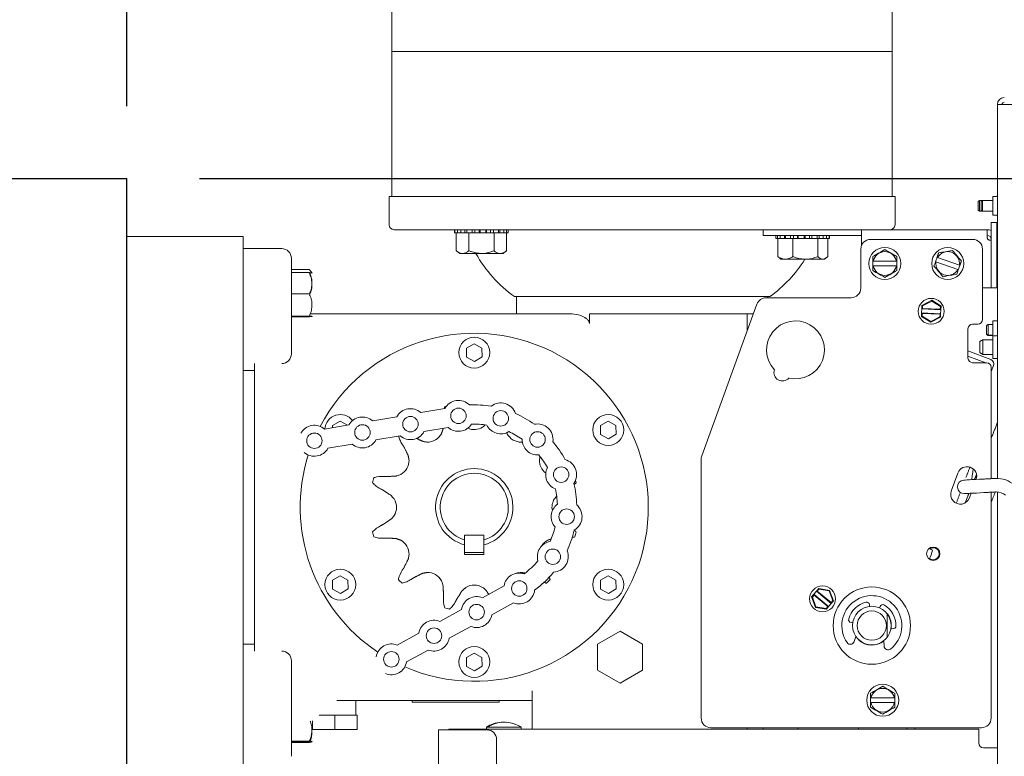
# Model space of a CAD drawing. Header units: inches. Extents: x 169.6 to 213.7, y 195.1 to 247.7.
# Tile 31 of 51: x 211.407 to 212.043, y 205.059 to 205.535. Entities that reach past the tile are written whole.
import ezdxf

# ---------------------------------------------------------------- set-up
doc = ezdxf.new("R2010")
doc.units = ezdxf.units.IN
doc.header["$LTSCALE"] = 0.25
doc.header["$MEASUREMENT"] = 0
doc.layers.add('ANNOTATIONS', color=1, linetype='Continuous')
doc.layers.add('RHX RH F.O.H.', color=7, linetype='Continuous')
doc.styles.add('ARIAL', font='arial.ttf', dxfattribs={"height": 0.09375})
doc.dimstyles.new('STANDARD$0', dxfattribs={"dimtxt": 0.09375, "dimasz": 0.09375, "dimexe": 0.03125, "dimexo": 0.046875, "dimgap": 0.09, "dimtad": 0, "dimtih": 1, "dimtoh": 1, "dimdec": 4, "dimzin": 0, "dimdsep": 46, "dimtxsty": 'ARIAL', "dimcen": 0.09, "dimadec": 0, "dimazin": 0, "dimtfac": 1, "dimtdec": 4, "dimtofl": 0, "dimtmove": 0, "dimatfit": 1, "dimfxl": 1, "dimtolj": 1, "dimtzin": 0, "dimarcsym": 0})

# ---------------------------------------------------------------- blocks, each defined once
blk = doc.blocks.new('*D22')
at = {"layer": 'ANNOTATIONS', "color": 0, "lineweight": -2, "transparency": 16777216}
for p, q in [((212.49426, 205.6409), (212.49426, 205.73465)), ((212.49426, 205.73465), (212.58801, 205.73465)), ((211.52309, 205.54715), (212.52551, 205.54715)), ((211.52309, 205.4321), (212.52551, 205.4321)), ((212.49426, 205.33835), (212.49426, 205.2446))]:
    blk.add_line(p, q, dxfattribs=at)
at = {"layer": 'ANNOTATIONS', "color": 0, "transparency": 16777216}
for points in [[(212.47864, 205.6409), (212.50989, 205.6409), (212.49426, 205.54715)], [(212.47864, 205.33835), (212.50989, 205.33835), (212.49426, 205.4321)]]:
    blk.add_solid(points, dxfattribs=at)
at = {"layer": 'defpoints', "color": 0, "transparency": 16777216}
for p in [(211.47622, 205.54715), (212.49426, 205.54715), (211.47622, 205.4321)]:
    blk.add_point(p, dxfattribs=at)
at = {"layer": 'ANNOTATIONS', "color": 0, "transparency": 16777216, "insert": (212.8367, 205.73465), "char_height": 0.09375, "attachment_point": 5, "style": 'ARIAL'}
blk.add_mtext('\\A1;1 1/2"', dxfattribs=at)
blk = doc.blocks.new('*D19')
at = {"layer": 'ANNOTATIONS', "color": 0, "lineweight": -2, "transparency": 16777216}
for p, q in [((211.68821, 205.54715), (213.02274, 205.54715)), ((212.99149, 205.4534), (212.99149, 203.33205)), ((212.99149, 200.77585), (212.99149, 202.89719)), ((211.49184, 200.6821), (213.02274, 200.6821))]:
    blk.add_line(p, q, dxfattribs=at)
at = {"layer": 'ANNOTATIONS', "color": 0, "transparency": 16777216}
for points in [[(212.97586, 205.4534), (213.00711, 205.4534), (212.99149, 205.54715)], [(212.97586, 200.77585), (213.00711, 200.77585), (212.99149, 200.6821)]]:
    blk.add_solid(points, dxfattribs=at)
at = {"layer": 'defpoints', "color": 0, "transparency": 16777216}
for p in [(211.64134, 205.54715), (211.44497, 200.6821), (212.99149, 200.6821)]:
    blk.add_point(p, dxfattribs=at)
at = {"layer": 'ANNOTATIONS', "color": 0, "transparency": 16777216, "insert": (212.99149, 203.11462), "char_height": 0.09375, "attachment_point": 5, "style": 'ARIAL'}
blk.add_mtext('\\A1;TOTAL\\PHEIGHT', dxfattribs=at)
blk = doc.blocks.new('*D20')
at = {"layer": 'ANNOTATIONS', "color": 0, "lineweight": -2, "transparency": 16777216}
for p, q in [((210.53872, 206.26343), (210.53872, 206.42644)), ((211.47622, 205.47898), (211.47622, 206.42644)), ((210.44497, 206.39519), (210.35122, 206.39519)), ((211.56997, 206.39519), (211.66372, 206.39519))]:
    blk.add_line(p, q, dxfattribs=at)
at = {"layer": 'ANNOTATIONS', "color": 0, "transparency": 16777216}
for points in [[(210.44497, 206.41081), (210.44497, 206.37956), (210.53872, 206.39519)], [(211.56997, 206.41081), (211.56997, 206.37956), (211.47622, 206.39519)]]:
    blk.add_solid(points, dxfattribs=at)
at = {"layer": 'defpoints', "color": 0, "transparency": 16777216}
for p in [(211.47622, 206.39519), (210.53872, 206.21655), (211.47622, 205.4321)]:
    blk.add_point(p, dxfattribs=at)
at = {"layer": 'ANNOTATIONS', "color": 0, "transparency": 16777216, "insert": (212.16533, 206.39519), "char_height": 0.09375, "attachment_point": 5, "style": 'ARIAL'}
blk.add_mtext('\\A1;PROJECTION', dxfattribs=at)

msp = doc.modelspace()

# ---------------------------------------------------------------- linework, layer by layer
at = {"layer": 'ANNOTATIONS'}
msp.add_line((211.52309, 205.4321), (212.52551, 205.4321), dxfattribs=at)
at = {"layer": 'RHX RH F.O.H.', "color": 7, "linetype": 'Continuous', "lineweight": 15}
for p, q in [((211.64747, 205.51435), (211.97097, 205.51435)), ((212.03887, 205.48001), (212.03887, 205.23829)), ((212.171, 205.48001), (212.03887, 205.48001)), ((211.64572, 205.4206), (211.97272, 205.4206)), ((212.02636, 205.4173), (212.02636, 205.41171)), ((212.02736, 205.41113), (212.02736, 205.41788)), ((212.02836, 205.4173), (212.02836, 205.41171)), ((212.02936, 205.41113), (212.02936, 205.41788)), ((212.03586, 205.40848), (212.03586, 205.42053)), ((212.03488, 205.40373), (212.03488, 205.3616)), ((212.03863, 205.40373), (212.03488, 205.40373)), ((212.03863, 205.3616), (212.03863, 205.40373)), ((211.64884, 205.3991), (211.68802, 205.3991)), ((211.68805, 205.3991), (211.68971, 205.3991)), ((211.68826, 205.3991), (211.68826, 205.3971)), ((211.6899, 205.3991), (211.6899, 205.3971)), ((211.6899, 205.3991), (212.03238, 205.3991)), ((211.69202, 205.3991), (211.69202, 205.3971)), ((211.69462, 205.3991), (211.69462, 205.3971)), ((211.69591, 205.3991), (211.69591, 205.3971)), ((211.69935, 205.3991), (211.69935, 205.3971)), ((211.70103, 205.3991), (211.70103, 205.3971)), ((211.70382, 205.3991), (211.70382, 205.3971)), ((211.70445, 205.3991), (211.70445, 205.3971)), ((211.7083, 205.3991), (211.7083, 205.3971)), ((211.7086, 205.3991), (211.7086, 205.3971)), ((211.7113, 205.3991), (211.7113, 205.3971)), ((211.71324, 205.3991), (211.71324, 205.3971)), ((211.71645, 205.3991), (211.71645, 205.3971)), ((211.71719, 205.3991), (211.71719, 205.3971)), ((211.71991, 205.3991), (211.71991, 205.3971)), ((211.72164, 205.3991), (211.72164, 205.3971)), ((211.72269, 205.3991), (211.72269, 205.3971)), ((211.88738, 205.3991), (211.88738, 205.39535)), ((211.95113, 205.38911), (211.95113, 205.3991)), ((212.03238, 205.3991), (212.03238, 205.39385)), ((211.55122, 205.3946), (211.47622, 205.3946)), ((211.55122, 204.9446), (211.55122, 205.3946)), ((211.68801, 205.3971), (211.72271, 205.3971)), ((211.68912, 205.38545), (211.68912, 205.3971)), ((211.69724, 205.38545), (211.69724, 205.3971)), ((211.71348, 205.38545), (211.71348, 205.3971)), ((211.7216, 205.38545), (211.7216, 205.3971)), ((211.88738, 205.39535), (211.95113, 205.39535)), ((211.89572, 205.39335), (211.93043, 205.39335)), ((211.89574, 205.39535), (211.89574, 205.39335)), ((211.89676, 205.39535), (211.89676, 205.39335)), ((211.89696, 205.3817), (211.89696, 205.39335)), ((211.89847, 205.39535), (211.89847, 205.39335)), ((211.9012, 205.39535), (211.9012, 205.39335)), ((211.90191, 205.39535), (211.90191, 205.39335)), ((211.90511, 205.39535), (211.90511, 205.39335)), ((211.90675, 205.3817), (211.90675, 205.39335)), ((211.90706, 205.39535), (211.90706, 205.39335)), ((211.90975, 205.39535), (211.90975, 205.39335)), ((211.91004, 205.39535), (211.91004, 205.39335)), ((211.91389, 205.39535), (211.91389, 205.39335)), ((211.91454, 205.39535), (211.91454, 205.39335)), ((211.91732, 205.39535), (211.91732, 205.39335)), ((211.91899, 205.39535), (211.91899, 205.39335)), ((211.92244, 205.39535), (211.92244, 205.39335)), ((211.92287, 205.3817), (211.92287, 205.39335)), ((211.92375, 205.39535), (211.92375, 205.39335)), ((211.92635, 205.39535), (211.92635, 205.39335)), ((211.92849, 205.39535), (211.92849, 205.39335)), ((211.92919, 205.3817), (211.92919, 205.39335)), ((211.92924, 205.3817), (211.92924, 205.39335)), ((211.93016, 205.39535), (211.93016, 205.39335)), ((211.95686, 205.39285), (212.02301, 205.39285)), ((212.03388, 205.39235), (212.03488, 205.39235)), ((211.57622, 205.38685), (211.55122, 205.38685)), ((211.95061, 205.3866), (211.95061, 205.36135)), ((212.02926, 205.3866), (212.02926, 205.3411)), ((211.58247, 205.31881), (211.58247, 205.3806)), ((211.71935, 205.3837), (211.69137, 205.3837)), ((211.92706, 205.37995), (211.89909, 205.37995)), ((211.95832, 205.37573), (211.95832, 205.37873)), ((211.95861, 205.37873), (211.97365, 205.37873)), ((211.97394, 205.37873), (211.97394, 205.37573)), ((211.99889, 205.37841), (211.99989, 205.38124)), ((212.01335, 205.37331), (211.99916, 205.37831)), ((212.00016, 205.38114), (212.01435, 205.37614)), ((211.59412, 205.37327), (211.58247, 205.37327)), ((211.97365, 205.37573), (211.95861, 205.37573)), ((212.01462, 205.37605), (212.01362, 205.37322)), ((211.59412, 205.37139), (211.58247, 205.37139)), ((212.03863, 205.3616), (212.02926, 205.3616)), ((211.59412, 205.35757), (211.58247, 205.35757)), ((211.72672, 205.35585), (211.89172, 205.35585)), ((211.94436, 205.3551), (211.88936, 205.3551)), ((211.99643, 205.35345), (211.9901, 205.35017)), ((211.99049, 205.34992), (211.99641, 205.35299)), ((211.99641, 205.35299), (211.99643, 205.35345)), ((211.99641, 205.35299), (212.00203, 205.34939)), ((212.00244, 205.3496), (211.99643, 205.35345)), ((211.88348, 205.35099), (211.84776, 205.25283)), ((211.98999, 205.34785), (211.98988, 205.34537)), ((211.9901, 205.35017), (211.98999, 205.34785)), ((211.98999, 205.34785), (211.99041, 205.34823)), ((211.98999, 205.34785), (212.00233, 205.34728)), ((211.99049, 205.34992), (211.9901, 205.35017)), ((211.99041, 205.34823), (211.99049, 205.34992)), ((212.00195, 205.34769), (211.99041, 205.34823)), ((212.00203, 205.34939), (212.00195, 205.34769)), ((212.00233, 205.34728), (212.00195, 205.34769)), ((212.00244, 205.3496), (212.00203, 205.34939)), ((212.00221, 205.3448), (212.00233, 205.34728)), ((212.00233, 205.34728), (212.00244, 205.3496)), ((211.59412, 205.34328), (211.58247, 205.34328)), ((211.59412, 205.34281), (211.58247, 205.34281)), ((211.76399, 205.3446), (211.59479, 205.3446)), ((211.77512, 205.33835), (211.77512, 205.3446)), ((211.88116, 205.3446), (211.77512, 205.3446)), ((211.87722, 205.3446), (211.87722, 205.33378)), ((211.98988, 205.34537), (211.98977, 205.34305)), ((211.98977, 205.34305), (211.99018, 205.34326)), ((211.98977, 205.34305), (211.99577, 205.3392)), ((212.00221, 205.3448), (211.98988, 205.34537)), ((211.98988, 205.34537), (211.99026, 205.34496)), ((211.99018, 205.34326), (211.99026, 205.34496)), ((211.99579, 205.33966), (211.99018, 205.34326)), ((211.99026, 205.34496), (212.0018, 205.34442)), ((211.99577, 205.3392), (212.00211, 205.34248)), ((212.00172, 205.34273), (211.99579, 205.33966)), ((212.0018, 205.34442), (212.00172, 205.34273)), ((212.00172, 205.34273), (212.00211, 205.34248)), ((212.00221, 205.3448), (212.0018, 205.34442)), ((212.00211, 205.34248), (212.00221, 205.3448)), ((212.03586, 205.34015), (212.03586, 205.32794)), ((211.99579, 205.33966), (211.99577, 205.3392)), ((212.01988, 205.3161), (212.01988, 205.3351)), ((212.02288, 205.3381), (212.02626, 205.3381)), ((212.03186, 205.33718), (212.03186, 205.33133)), ((212.03286, 205.33075), (212.03286, 205.33775)), ((212.02948, 205.31844), (212.02948, 205.32794)), ((212.03587, 205.33049), (212.03587, 205.31589)), ((211.69568, 205.32242), (211.70064, 205.32538)), ((211.69576, 205.31664), (211.69568, 205.32242)), ((211.70064, 205.32538), (211.70568, 205.32256)), ((211.70568, 205.32256), (211.70576, 205.31679)), ((212.02748, 205.32679), (212.02748, 205.3196)), ((211.7008, 205.31383), (211.69576, 205.31664)), ((211.70576, 205.31679), (211.7008, 205.31383)), ((212.03456, 205.31514), (212.01988, 205.32069)), ((212.01988, 205.31743), (212.03133, 205.3131)), ((212.03586, 205.31844), (212.03586, 205.31843)), ((211.55872, 205.3081), (211.55122, 205.3081)), ((211.55872, 205.31254), (211.55872, 205.12667)), ((212.03188, 205.3131), (212.02288, 205.3131)), ((212.03488, 205.30734), (212.03634, 205.31121)), ((212.03488, 205.3101), (212.03488, 205.23812)), ((211.66609, 205.28085), (211.68174, 205.28356)), ((211.63505, 205.27549), (211.6507, 205.27819)), ((211.60401, 205.27012), (211.61966, 205.27283)), ((211.60908, 205.27242), (211.61403, 205.27538)), ((211.6091, 205.271), (211.60908, 205.27242)), ((211.61403, 205.27538), (211.61885, 205.27269)), ((211.66822, 205.26853), (211.68387, 205.27124)), ((211.78228, 205.27242), (211.78724, 205.27538)), ((211.78236, 205.26664), (211.78228, 205.27242)), ((211.78724, 205.27538), (211.79228, 205.27256)), ((211.79228, 205.27256), (211.79236, 205.26679)), ((211.63718, 205.26317), (211.65283, 205.26587)), ((211.7874, 205.26383), (211.78236, 205.26664)), ((211.79236, 205.26679), (211.7874, 205.26383)), ((211.60614, 205.2578), (211.62179, 205.26051)), ((211.84738, 205.08335), (211.84738, 205.2507)), ((212.00911, 205.22999), (212.01338, 205.24174)), ((212.02193, 205.22867), (212.02085, 205.22572)), ((212.03488, 205.22935), (212.03488, 205.08335)), ((212.03887, 205.22953), (212.03887, 204.66126)), ((211.70697, 205.20165), (211.69447, 205.20165)), ((211.69447, 205.20165), (211.69447, 205.19851)), ((211.70697, 205.19851), (211.70697, 205.20165)), ((211.69447, 205.18915), (211.69447, 205.1954)), ((211.70697, 205.1954), (211.70697, 205.18915)), ((211.70697, 205.19045), (211.69447, 205.19045)), ((211.70697, 205.18915), (211.69447, 205.18915)), ((211.60908, 205.17242), (211.61403, 205.17538)), ((211.61403, 205.17538), (211.61907, 205.17256)), ((211.78228, 205.17242), (211.78724, 205.17538)), ((211.78724, 205.17538), (211.79228, 205.17256)), ((211.60916, 205.16664), (211.60908, 205.17242)), ((211.61907, 205.17256), (211.61916, 205.16679)), ((211.71994, 205.1688), (211.70604, 205.1611)), ((211.78236, 205.16664), (211.78228, 205.17242)), ((211.79228, 205.17256), (211.79236, 205.16679)), ((211.6142, 205.16383), (211.60916, 205.16664)), ((211.61916, 205.16679), (211.6142, 205.16383)), ((211.7874, 205.16383), (211.78236, 205.16664)), ((211.79236, 205.16679), (211.7874, 205.16383)), ((211.92031, 205.1634), (211.91882, 205.16161)), ((211.91928, 205.16153), (211.92036, 205.16284)), ((211.92189, 205.1653), (211.92031, 205.1634)), ((211.92031, 205.1634), (211.92036, 205.16284)), ((211.92981, 205.15551), (211.92031, 205.1634)), ((211.92036, 205.16284), (211.92924, 205.15545)), ((211.92338, 205.16709), (211.92189, 205.1653)), ((211.92189, 205.1653), (211.92246, 205.16536)), ((211.92189, 205.1653), (211.93139, 205.15741)), ((211.92246, 205.16536), (211.92354, 205.16666)), ((211.93134, 205.15797), (211.92246, 205.16536)), ((211.92354, 205.16666), (211.92338, 205.16709)), ((211.93041, 205.16589), (211.92338, 205.16709)), ((211.92354, 205.16666), (211.93011, 205.16553)), ((211.93011, 205.16553), (211.93041, 205.16589)), ((211.93011, 205.16553), (211.93242, 205.15928)), ((211.93288, 205.1592), (211.93041, 205.16589)), ((211.726, 205.15787), (211.7121, 205.15017)), ((211.91882, 205.16161), (211.91928, 205.16153)), ((211.91882, 205.16161), (211.92129, 205.15492)), ((211.92159, 205.15528), (211.91928, 205.16153)), ((211.92924, 205.15545), (211.92816, 205.15415)), ((211.92832, 205.15372), (211.92981, 205.15551)), ((211.92981, 205.15551), (211.92924, 205.15545)), ((211.92981, 205.15551), (211.93139, 205.15741)), ((211.93242, 205.15928), (211.93134, 205.15797)), ((211.93139, 205.15741), (211.93134, 205.15797)), ((211.93139, 205.15741), (211.93288, 205.1592)), ((211.93288, 205.1592), (211.93242, 205.15928)), ((211.95629, 205.1555), (211.95617, 205.1566)), ((211.96312, 205.15557), (211.96268, 205.15455)), ((211.69239, 205.15354), (211.67849, 205.14584)), ((211.92159, 205.15528), (211.92129, 205.15492)), ((211.92129, 205.15492), (211.92832, 205.15372)), ((211.92816, 205.15415), (211.92159, 205.15528)), ((211.92816, 205.15415), (211.92832, 205.15372)), ((211.69845, 205.1426), (211.68455, 205.1349)), ((211.94428, 205.1451), (211.94538, 205.14493)), ((211.96915, 205.14811), (211.96915, 205.14824)), ((211.97019, 205.14346), (211.97024, 205.14346)), ((211.66483, 205.13827), (211.65094, 205.13057)), ((211.78047, 205.1311), (211.79497, 205.13947)), ((211.79497, 205.13947), (211.80947, 205.1311)), ((211.97006, 205.14127), (211.97116, 205.14111)), ((211.55872, 205.1311), (211.55122, 205.1311)), ((211.78047, 205.11436), (211.78047, 205.1311)), ((211.80947, 205.1311), (211.80947, 205.11436)), ((211.94739, 205.1361), (211.94627, 205.13273)), ((211.94877, 205.13441), (211.94876, 205.13435)), ((211.96567, 205.12985), (211.96557, 205.13341)), ((211.67089, 205.12734), (211.657, 205.11964)), ((211.69568, 205.12242), (211.70064, 205.12538)), ((211.70064, 205.12538), (211.70568, 205.12256)), ((211.58247, 205.0586), (211.58247, 205.12039)), ((211.69576, 205.11664), (211.69568, 205.12242)), ((211.70568, 205.12256), (211.70576, 205.11679)), ((211.7008, 205.11383), (211.69576, 205.11664)), ((211.70576, 205.11679), (211.7008, 205.11383)), ((211.79497, 205.10598), (211.78047, 205.11436)), ((211.80947, 205.11436), (211.79497, 205.10598)), ((211.73822, 205.10085), (211.73822, 205.0761)), ((211.61182, 205.0946), (211.73822, 205.0946)), ((211.66059, 205.0936), (211.71684, 205.0936)), ((211.95693, 205.09335), (211.95693, 205.09635)), ((211.95722, 205.09635), (211.97227, 205.09635)), ((211.97227, 205.09335), (211.95722, 205.09335)), ((211.97256, 205.09635), (211.97256, 205.09335)), ((211.59607, 205.08164), (211.59607, 205.07585)), ((211.60035, 205.08523), (211.62512, 205.08523)), ((211.61054, 205.08523), (211.61054, 205.07585)), ((211.62507, 205.08523), (211.62507, 205.07585)), ((211.62512, 205.08523), (211.62512, 205.07585)), ((211.59607, 205.07585), (211.62512, 205.07585)), ((211.70892, 205.07573), (211.67767, 205.07573)), ((211.67767, 205.07573), (211.67767, 204.89151)), ((212.02687, 205.0761), (211.68422, 205.0761)), ((211.68422, 205.0761), (211.68422, 205.07573)), ((211.73097, 205.07735), (211.70857, 205.07735)), ((211.70908, 205.07767), (211.70973, 205.07767)), ((212.02863, 205.0771), (211.85363, 205.0771)), ((211.87722, 205.0771), (211.87722, 205.0761)), ((211.94912, 205.0771), (211.94912, 205.0761)), ((211.98037, 205.0761), (211.98037, 205.0771)), ((212.02687, 205.0671), (212.02687, 205.0761)), ((211.59412, 205.06835), (211.58247, 205.06835)), ((211.59412, 205.06775), (211.58247, 205.06775)), ((211.59412, 205.06744), (211.58247, 205.06744)), ((211.71517, 205.06948), (211.71517, 204.93865)), ((212.02987, 205.0641), (212.03887, 205.0641))]:
    msp.add_line(p, q, dxfattribs=at)
at = {"layer": 'RHX RH F.O.H.', "linetype": 'Continuous'}
for p in [(210.53872, 205.4321), (211.47622, 204.4321)]:
    msp.add_line(p, (211.47622, 205.4321), dxfattribs=at)
at = {"layer": 'RHX RH F.O.H.', "color": 7, "linetype": 'Continuous', "lineweight": 15, "flags": 128}
for points in [[(212.02323, 205.24443), (212.02296, 205.24227), (212.02268, 205.23994), (212.02241, 205.2378), (212.02237, 205.23746)], [(212.01717, 205.23719), (212.01741, 205.2372), (212.01812, 205.23724), (212.01927, 205.2373), (212.02082, 205.23738), (212.02271, 205.23748), (212.02487, 205.23759), (212.02721, 205.23771), (212.02965, 205.23784)], [(212.03011, 205.2291), (212.02767, 205.22898), (212.02533, 205.22885), (212.02317, 205.22874), (212.02128, 205.22864), (212.01973, 205.22856), (212.01857, 205.2285), (212.01786, 205.22846), (212.01762, 205.22845)], [(212.01795, 205.22236), (212.01797, 205.22241), (212.01885, 205.22459), (212.01976, 205.22685)], [(211.99401, 205.19232), (211.99451, 205.19259), (211.99534, 205.19301)], [(211.71818, 205.08069), (211.71826, 205.08069), (211.71849, 205.08067)], [(211.72164, 205.08063), (211.72128, 205.08069), (211.72105, 205.08067)]]:
    msp.add_lwpolyline(points, dxfattribs=at)
at = {"layer": 'RHX RH F.O.H.', "color": 7, "linetype": 'Continuous', "lineweight": 15}
for centre, radius in [((211.96613, 205.37723), 0.01035), ((212.00676, 205.37723), 0.01035), ((211.9961, 205.34633), 0.00837), ((211.70072, 205.3196), 0.01), ((211.6905, 205.27873), 0.005), ((211.65946, 205.27336), 0.005), ((211.71785, 205.2771), 0.005), ((211.78732, 205.2696), 0.01), ((211.62842, 205.268), 0.005), ((211.59738, 205.26263), 0.005), ((211.74163, 205.26349), 0.005), ((211.75688, 205.24072), 0.005), ((211.76041, 205.21355), 0.005), ((211.99738, 205.1896), 0.00433), ((211.75149, 205.18764), 0.005), ((211.61412, 205.1696), 0.01), ((211.78732, 205.1696), 0.01), ((211.7298, 205.16712), 0.005), ((211.92585, 205.16041), 0.00837), ((211.95772, 205.1431), 0.025), ((211.70225, 205.15185), 0.005), ((211.95772, 205.1431), 0.01248), ((211.95772, 205.1431), 0.00947), ((211.67469, 205.13659), 0.005), ((211.64714, 205.12132), 0.005), ((211.70072, 205.1196), 0.01), ((211.96474, 205.09485), 0.01035)]:
    msp.add_circle(centre, radius, dxfattribs=at)
for centre, radius, start, end in [((212.04336, 205.48001), 0.00449, 90, 180), ((212.04336, 205.48001), 0.0015, 90, 180), ((212.03837, 205.42103), 0.0005, 270, 0), ((212.03837, 205.40798), 0.0005, 0, 90), ((211.64884, 205.40223), 0.00313, 180, 270), ((211.96959, 205.40223), 0.00313, 270, 0), ((212.03238, 205.39285), 0.00625, 66.42182, 90), ((211.95686, 205.3866), 0.00625, 90, 180), ((212.02301, 205.3866), 0.00625, 0, 90), ((212.03238, 205.39285), 0.0025, 0, 90), ((211.57622, 205.3806), 0.00625, 0, 90), ((211.96613, 205.37723), 0.00767, 11.27622, 168.72378), ((212.00676, 205.37723), 0.00767, 351.86066, 149.30822), ((211.77557, 205.42465), 0.08437, 209.02904, 234.6197), ((211.84287, 205.42465), 0.08438, 305.3803, 328.015), ((212.00676, 205.37723), 0.00767, 171.86066, 329.30822), ((211.96613, 205.37723), 0.00767, 191.27622, 348.72378), ((211.94436, 205.36135), 0.00625, 270, 0), ((211.88936, 205.34885), 0.00625, 90, 160), ((211.90836, 205.3214), 0.01875, 256.59094, 223.40906), ((212.02626, 205.3411), 0.003, 270, 0), ((212.02288, 205.3351), 0.003, 90, 180), ((211.70072, 205.2196), 0.1125, 246.50184, 152.29377), ((212.03837, 205.33099), 0.0005, 270, 0), ((212.02288, 205.3161), 0.003, 180, 270), ((212.03349, 205.31229), 0.00305, 339.3, 69.3), ((212.03837, 205.31539), 0.0005, 0, 90), ((211.89989, 205.30672), 0.00545, 160.78038, 319.21962), ((212.03188, 205.3101), 0.003, 0, 90), ((211.65946, 205.27336), 0.01, 48.48762, 151.12325), ((211.70072, 205.2196), 0.06769, 105.55695, 106.40363), ((211.6905, 205.27873), 0.01, 44.85037, 151.12325), ((211.70072, 205.2196), 0.06625, 80.50406, 92.70681), ((211.71785, 205.2771), 0.01, 18.45037, 128.3605), ((211.61412, 205.2696), 0.01, 37.56402, 176.90989), ((211.62842, 205.268), 0.01, 48.48762, 151.12325), ((211.70072, 205.2196), 0.06625, 54.10406, 66.30681), ((211.59738, 205.26263), 0.01, 48.48762, 151.12325), ((211.6905, 205.27873), 0.01, 228.48762, 327.29059), ((211.70072, 205.27997), 0.01012, 245.59713, 302.24965), ((211.70072, 205.2196), 0.05375, 81.28755, 91.92332), ((211.71785, 205.2771), 0.01, 205.92028, 300.89059), ((211.74163, 205.26349), 0.01, 352.05037, 101.9605), ((211.65946, 205.27336), 0.01, 228.48762, 331.12325), ((211.67053, 205.27189), 0.01012, 267.75035, 332.24965), ((211.7309, 205.27189), 0.01013, 207.75035, 272.24965), ((211.70072, 205.2196), 0.05375, 54.88755, 65.52332), ((211.74163, 205.26349), 0.01, 179.52028, 274.49059), ((211.59738, 205.26263), 0.01, 228.48762, 331.12325), ((211.62842, 205.268), 0.01, 228.48762, 331.12325), ((211.70072, 205.2196), 0.06625, 27.70406, 39.90681), ((211.70072, 205.2196), 0.1125, 162.49247, 236.30315), ((211.70072, 205.2196), 0.05375, 28.48755, 39.12332), ((211.85363, 205.2507), 0.00625, 160, 180), ((211.64844, 205.24979), 0.01013, 297.75035, 2.24965), ((211.70072, 205.2196), 0.025, 284.47751, 255.52249), ((211.753, 205.24979), 0.01012, 177.75035, 233.13929), ((211.75688, 205.24072), 0.01, 153.12028, 248.09059), ((211.75688, 205.24072), 0.01, 325.65037, 75.5605), ((212.01926, 205.2396), 0.00625, 341.3732, 160), ((211.70072, 205.2196), 0.06769, 163.59637, 166.40363), ((211.70072, 205.2196), 0.022, 286.50452, 253.49548), ((212.03861, 205.22141), 0.01688, 48, 93), ((211.70072, 205.2196), 0.06625, 1.30406, 13.50681), ((211.70072, 205.2196), 0.06769, 13.59637, 14.85393), ((212.01739, 205.23282), 0.00438, 93, 273), ((211.70072, 205.2196), 0.05375, 2.08755, 12.72332), ((212.01498, 205.22786), 0.00625, 160, 340), ((212.03861, 205.22141), 0.00812, 48, 93), ((211.64035, 205.2196), 0.01012, 327.75035, 32.24965), ((211.76041, 205.21355), 0.01, 126.72028, 221.69059), ((211.76109, 205.2196), 0.01013, 147.75035, 192.37063), ((211.76041, 205.21355), 0.01, 299.25037, 49.1605), ((211.70072, 205.2196), 0.05375, 335.68755, 346.32332), ((211.70072, 205.2196), 0.06769, 193.59637, 196.40363), ((211.70072, 205.2196), 0.06625, 334.90406, 347.10681), ((211.70072, 205.2196), 0.06769, 343.59637, 346.40363), ((211.64844, 205.18942), 0.01012, 357.75035, 62.24965), ((211.75149, 205.18764), 0.01, 100.32028, 195.29059), ((211.753, 205.18942), 0.01012, 117.75035, 149.47729), ((211.99738, 205.1896), 0.00388, 233.7909, 120.35551), ((211.75149, 205.18764), 0.01, 272.85037, 22.7605), ((211.9736, 205.19659), 0.02375, 333.69784, 348.42526), ((211.95772, 205.1431), 0.0625, 51.21865, 52.99188), ((211.70072, 205.2196), 0.05375, 306.8723, 319.92332), ((211.67053, 205.16732), 0.01013, 27.75035, 92.24965), ((211.7298, 205.16712), 0.01, 71.50504, 170.308), ((211.7309, 205.16732), 0.01013, 87.75035, 109.80693), ((211.70072, 205.2196), 0.06625, 306.08881, 320.70681), ((211.70072, 205.2196), 0.06769, 223.59637, 226.40363), ((211.70072, 205.15923), 0.01013, 57.75035, 122.24965), ((211.70072, 205.2196), 0.06769, 313.59637, 316.40363), ((211.70225, 205.15185), 0.01, 67.67238, 170.308), ((211.7298, 205.16712), 0.01, 247.67238, 353.94525), ((211.95772, 205.1431), 0.01939, 308.51956, 214.61318), ((211.95772, 205.1431), 0.01559, 104.43944, 163.69331), ((211.9543, 205.15638), 0.00188, 6.56637, 104.43944), ((211.96485, 205.15482), 0.00188, 58.69331, 156.56637), ((211.95772, 205.1431), 0.01559, 359.43944, 58.69331), ((211.70072, 205.2196), 0.06769, 253.59637, 256.40363), ((211.70225, 205.15185), 0.01, 247.67238, 350.308), ((211.95772, 205.1431), 0.0126, 351.56637, 36.64753), ((211.95772, 205.1431), 0.01255, 351.56637, 36.19936), ((211.95772, 205.1431), 0.01252, 351.56637, 36.05471), ((211.67469, 205.13659), 0.01, 67.67238, 170.308), ((211.94456, 205.14695), 0.00188, 163.69331, 261.56637), ((211.97143, 205.14297), 0.00188, 261.56637, 359.43944), ((211.64714, 205.12132), 0.01, 67.67238, 170.308), ((211.67469, 205.13659), 0.01, 247.67238, 350.308), ((211.94386, 205.13353), 0.00254, 214.61318, 341.56637), ((211.95772, 205.1431), 0.0126, 227.84256, 308.5719), ((211.96821, 205.12992), 0.00254, 181.56637, 308.51956), ((211.64714, 205.12132), 0.01, 247.67238, 350.308), ((211.96474, 205.09485), 0.00767, 11.27622, 168.72378), ((211.96474, 205.09485), 0.00767, 191.27622, 348.72378), ((211.71977, 205.06061), 0.02015, 94.53605, 123.77361), ((211.71946, 205.06139), 0.01931, 89.0679, 122.52099), ((211.72009, 205.06143), 0.01926, 68.52342, 122.55511), ((211.71977, 205.06061), 0.02015, 56.22642, 85.46393), ((211.85363, 205.08335), 0.00625, 180, 270), ((212.02863, 205.08335), 0.00625, 270, 0), ((211.70892, 205.06948), 0.00625, 0, 90), ((212.02987, 205.0671), 0.003, 180, 270)]:
    msp.add_arc(centre, radius, start, end, dxfattribs=at)
at = {"layer": 'RHX RH F.O.H.', "color": 7, "linetype": 'Continuous', "lineweight": 15, "extrusion": (0, 0, -1)}
for centre, start_param, end_param in [((211.57622, 205.31881), 1.570796, 3.141593), ((211.57622, 205.12039), 0, 1.570796)]:
    msp.add_ellipse(centre, major_axis=(0, 0.00628), ratio=0.995382, start_param=start_param, end_param=end_param, dxfattribs=at)
at = {"layer": 'RHX RH F.O.H.', "color": 7, "linetype": 'Continuous', "lineweight": 15}
for points in [[(211.64747, 205.51435), (211.64747, 205.86285)], [(211.97097, 205.60598), (211.97097, 205.51435)], [(211.64747, 205.4206), (211.64747, 205.51435)], [(211.97097, 205.51435), (211.97097, 205.4206)], [(211.64572, 205.40223), (211.64572, 205.4206)], [(211.97272, 205.4206), (211.97272, 205.40223)], [(212.02636, 205.4173), (212.02736, 205.41788)], [(212.02736, 205.41788), (212.02936, 205.41788)], [(212.02836, 205.4173), (212.02936, 205.41788)], [(212.02936, 205.41788), (212.03586, 205.41788)], [(212.03586, 205.42053), (212.03837, 205.42053)], [(212.02736, 205.41113), (212.02636, 205.41171)], [(212.02936, 205.41113), (212.02736, 205.41113)], [(212.02936, 205.41113), (212.02836, 205.41171)], [(212.03586, 205.41113), (212.02936, 205.41113)], [(212.03837, 205.40848), (212.03586, 205.40848)], [(211.68801, 205.3971), (211.68801, 205.3991)], [(211.72271, 205.3991), (211.72271, 205.3971)], [(211.89572, 205.39335), (211.89572, 205.39535)], [(211.93043, 205.39535), (211.93043, 205.39335)], [(211.69137, 205.3837), (211.68912, 205.38545)], [(211.7216, 205.38545), (211.71935, 205.3837)], [(211.89696, 205.3817), (211.89781, 205.38101)], [(211.89909, 205.37995), (211.89778, 205.38097)], [(211.92837, 205.38097), (211.92706, 205.37995)], [(211.92856, 205.38112), (211.92837, 205.38097)], [(211.95832, 205.38174), (211.95832, 205.37873)], [(211.95861, 205.37873), (211.95832, 205.37873)], [(211.97394, 205.37873), (211.97365, 205.37873)], [(211.97394, 205.37873), (211.97394, 205.38174)], [(211.99889, 205.37841), (211.99916, 205.37831)], [(212.00089, 205.38408), (211.99989, 205.38124)], [(212.00016, 205.38114), (211.99989, 205.38124)], [(212.01462, 205.37605), (212.01562, 205.37889)], [(211.59471, 205.37258), (211.59581, 205.37117)], [(211.95832, 205.37573), (211.95861, 205.37573)], [(211.97365, 205.37573), (211.97394, 205.37573)], [(212.01335, 205.37331), (212.01362, 205.37322)], [(212.01462, 205.37605), (212.01435, 205.37614)], [(211.59581, 205.37117), (211.59587, 205.37109)], [(211.72797, 205.3446), (211.72797, 205.35585)], [(211.89047, 205.35585), (211.89047, 205.3551)], [(211.59587, 205.34311), (211.59581, 205.34303)], [(212.03586, 205.34015), (212.03887, 205.34015)], [(212.03186, 205.33718), (212.03286, 205.33775)], [(212.03286, 205.33775), (212.03586, 205.33775)], [(212.02748, 205.32679), (212.02948, 205.32794)], [(212.02948, 205.32794), (212.03587, 205.32794)], [(212.03286, 205.331), (212.03186, 205.33158)], [(212.03286, 205.33075), (212.03186, 205.33133)], [(212.03586, 205.331), (212.03286, 205.331)], [(212.03586, 205.33075), (212.03286, 205.33075)], [(212.03587, 205.3281), (212.03586, 205.3281)], [(212.03587, 205.33049), (212.03837, 205.33049)], [(212.02948, 205.31844), (212.02748, 205.3196)], [(212.03587, 205.31844), (212.02948, 205.31844)], [(212.03587, 205.31843), (212.03586, 205.31843)], [(212.03837, 205.31589), (212.03587, 205.31589)], [(211.6816, 205.28454), (211.6814, 205.28365)], [(211.6805, 205.27013), (211.67949, 205.26717)], [(211.68054, 205.27066), (211.6805, 205.27013)], [(211.70771, 205.2728), (211.70612, 205.27141)], [(212.03488, 205.26426), (212.03887, 205.27413)], [(211.66707, 205.26237), (211.66324, 205.26429)], [(211.72194, 205.26717), (211.72161, 205.26804)], [(211.65414, 205.26032), (211.65523, 205.25867)], [(211.65523, 205.25867), (211.65795, 205.25325)], [(211.73193, 205.26189), (211.7313, 205.26177)], [(211.65795, 205.25325), (211.65855, 205.25019)], [(211.74288, 205.25019), (211.74323, 205.25231)], [(212.02111, 205.24557), (212.01856, 205.23882)], [(211.64414, 205.23946), (211.64217, 205.23958)], [(211.65019, 205.23982), (211.64414, 205.23946)], [(212.02409, 205.23755), (212.02539, 205.24078)], [(212.02965, 205.23784), (212.03773, 205.23826)], [(211.64003, 205.23158), (211.64179, 205.23069)], [(211.64179, 205.23069), (211.64686, 205.22736)], [(211.64686, 205.22736), (211.64891, 205.22501)], [(211.75253, 205.22501), (211.75378, 205.22655)], [(212.01493, 205.22921), (212.01229, 205.22222)], [(212.01976, 205.22685), (212.02047, 205.2286)], [(212.03819, 205.22953), (212.03011, 205.2291)], [(212.03755, 205.22949), (212.03488, 205.22288)], [(211.64179, 205.20851), (211.64003, 205.20763)], [(211.64686, 205.21185), (211.64179, 205.20851)], [(211.76651, 205.20369), (211.76533, 205.2048)], [(211.64217, 205.19963), (211.64414, 205.19974)], [(211.64414, 205.19974), (211.65019, 205.19939)], [(211.65019, 205.19939), (211.65315, 205.19838)], [(211.69447, 205.1954), (211.69447, 205.19851)], [(211.70697, 205.19851), (211.70697, 205.1954)], [(211.74829, 205.19838), (211.75027, 205.19913)], [(211.65795, 205.18595), (211.65523, 205.18053)], [(211.65523, 205.18053), (211.65414, 205.17889)], [(211.66165, 205.17411), (211.66707, 205.17684)], [(211.66707, 205.17684), (211.67014, 205.17744)], [(211.7313, 205.17744), (211.73346, 205.17709)], [(211.74974, 205.17293), (211.74917, 205.17484)], [(211.66, 205.17303), (211.66165, 205.17411)], [(211.6805, 205.16908), (211.68086, 205.16302)], [(211.68086, 205.16302), (211.68074, 205.16105)], [(211.68963, 205.16067), (211.69296, 205.16574)], [(211.69296, 205.16574), (211.69532, 205.1678)], [(211.70847, 205.16574), (211.71006, 205.16333)], [(211.68874, 205.15891), (211.68963, 205.16067)], [(211.95303, 205.15466), (211.95303, 205.15474)], [(211.96874, 205.14895), (211.96878, 205.14899)], [(211.95303, 205.13146), (211.95303, 205.13154)], [(211.96241, 205.13154), (211.96241, 205.13146)], [(211.95693, 205.09936), (211.95693, 205.09635)], [(211.97256, 205.09635), (211.97256, 205.09936)], [(211.62409, 205.0946), (211.62409, 205.08523)], [(211.66059, 205.0936), (211.66059, 205.0946)], [(211.71684, 205.0946), (211.71684, 205.0936)], [(211.95722, 205.09635), (211.95693, 205.09635)], [(211.95693, 205.09335), (211.95722, 205.09335)], [(211.97256, 205.09635), (211.97227, 205.09635)], [(211.97227, 205.09335), (211.97256, 205.09335)], [(211.70857, 205.0761), (211.70857, 205.07735)], [(211.73097, 205.07735), (211.73097, 205.0761)], [(211.88747, 205.0761), (211.88747, 205.0771)], [(211.90987, 205.0771), (211.90987, 205.0761)], [(211.98557, 205.0771), (211.98557, 205.0761)], [(211.59426, 205.06776), (211.59412, 205.06744)], [(211.59587, 205.06812), (211.59578, 205.068)]]:
    msp.add_open_spline(points, degree=1, dxfattribs=at)
for points, knots in [([(212.03238, 205.39385), (212.0324, 205.39368), (212.03243, 205.39335), (212.03269, 205.3929), (212.03305, 205.39257), (212.03348, 205.39238), (212.03375, 205.39236), (212.03388, 205.39235)], [0, 0, 0, 0, 0.205083, 0.410246, 0.612206, 0.802661, 1, 1, 1, 1]), ([(211.69724, 205.38545), (211.69666, 205.38504), (211.69549, 205.38421), (211.69364, 205.38366), (211.69175, 205.38387), (211.69025, 205.38462), (211.68939, 205.38526), (211.68912, 205.38545)], [0, 0, 0, 0, 0.221055, 0.44735, 0.66913, 0.899214, 1, 1, 1, 1]), ([(211.71348, 205.38545), (211.71338, 205.38541), (211.71118, 205.38456), (211.70763, 205.38363), (211.7029, 205.38383), (211.69977, 205.38452), (211.69793, 205.3852), (211.69724, 205.38545)], [0, 0, 0, 0, 0.019177, 0.426309, 0.646881, 0.867904, 1, 1, 1, 1]), ([(211.7216, 205.38545), (211.72102, 205.38504), (211.71985, 205.38421), (211.718, 205.38366), (211.7161, 205.38387), (211.71461, 205.38462), (211.71374, 205.38526), (211.71348, 205.38545)], [0, 0, 0, 0, 0.221056, 0.447349, 0.66913, 0.899214, 1, 1, 1, 1]), ([(211.96613, 205.38625), (211.96474, 205.38545), (211.96213, 205.38394), (211.95953, 205.38244), (211.95832, 205.38174)], [0, 0, 0, 0, 0.532448, 1, 1, 1, 1]), ([(211.97394, 205.38174), (211.97255, 205.38254), (211.96994, 205.38405), (211.96735, 205.38555), (211.96613, 205.38625)], [0, 0, 0, 0, 0.532448, 1, 1, 1, 1]), ([(212.00975, 205.38574), (212.00818, 205.38544), (212.00521, 205.38489), (212.00227, 205.38434), (212.00089, 205.38408)], [0, 0, 0, 0, 0.532443, 1, 1, 1, 1]), ([(212.01562, 205.37889), (212.01458, 205.3801), (212.01262, 205.38239), (212.01067, 205.38467), (212.00975, 205.38574)], [0, 0, 0, 0, 0.532441, 1, 1, 1, 1]), ([(211.90675, 205.3817), (211.90606, 205.38129), (211.90464, 205.38046), (211.90241, 205.37991), (211.90012, 205.38012), (211.89832, 205.38087), (211.89728, 205.38151), (211.89696, 205.3817)], [0, 0, 0, 0, 0.2210544, 0.4473484, 0.6691293, 0.8992129, 1, 1, 1, 1]), ([(211.92287, 205.3817), (211.92277, 205.38166), (211.92058, 205.38081), (211.91706, 205.37988), (211.91236, 205.38008), (211.90926, 205.38077), (211.90744, 205.38145), (211.90675, 205.3817)], [0, 0, 0, 0, 0.019177, 0.426308, 0.646879, 0.867905, 1, 1, 1, 1]), ([(211.92919, 205.3817), (211.92874, 205.38129), (211.92782, 205.38046), (211.92638, 205.37991), (211.92491, 205.38012), (211.92374, 205.38087), (211.92307, 205.38151), (211.92287, 205.3817)], [0, 0, 0, 0, 0.221056, 0.44735, 0.66913, 0.899214, 1, 1, 1, 1]), ([(211.99889, 205.37841), (211.99868, 205.37782), (211.99834, 205.37686), (211.99801, 205.37593), (211.99789, 205.37557)], [0, 0, 0, 0, 0.614942, 1, 1, 1, 1]), ([(211.59412, 205.37327), (211.59416, 205.37323), (211.59481, 205.37253), (211.59511, 205.37178), (211.59539, 205.37108)], [0, 0, 0, 0, 0.0590256, 1, 1, 1, 1]), ([(211.95832, 205.37573), (211.95832, 205.3751), (211.95832, 205.37409), (211.95832, 205.3731), (211.95832, 205.37272)], [0, 0, 0, 0, 0.614935, 1, 1, 1, 1]), ([(211.95832, 205.37272), (211.95971, 205.37192), (211.96232, 205.37041), (211.96492, 205.36891), (211.96613, 205.36821)], [0, 0, 0, 0, 0.532443, 1, 1, 1, 1]), ([(211.96613, 205.36821), (211.96752, 205.36901), (211.97013, 205.37052), (211.97273, 205.37202), (211.97394, 205.37272)], [0, 0, 0, 0, 0.5324418, 1, 1, 1, 1]), ([(211.97394, 205.37272), (211.97394, 205.3731), (211.97394, 205.37409), (211.97394, 205.3751), (211.97394, 205.37573)], [0, 0, 0, 0, 0.385065, 1, 1, 1, 1]), ([(211.99789, 205.37557), (211.99893, 205.37435), (212.00089, 205.37206), (212.00284, 205.36979), (212.00376, 205.36872)], [0, 0, 0, 0, 0.532448, 1, 1, 1, 1]), ([(212.01262, 205.37038), (212.01275, 205.37074), (212.01308, 205.37167), (212.01342, 205.37263), (212.01362, 205.37322)], [0, 0, 0, 0, 0.385063, 1, 1, 1, 1]), ([(211.59412, 205.37139), (211.59453, 205.3704), (211.59536, 205.36841), (211.59592, 205.36525), (211.59571, 205.36203), (211.59495, 205.35948), (211.59431, 205.35801), (211.59412, 205.35757)], [0, 0, 0, 0, 0.221056, 0.447349, 0.669129, 0.899212, 1, 1, 1, 1]), ([(211.59412, 205.37093), (211.59416, 205.37093), (211.59501, 205.37099), (211.5959, 205.37108), (211.59575, 205.37116), (211.59572, 205.37117)], [0, 0, 0, 0, 0.036627, 0.814238, 1, 1, 1, 1]), ([(211.59412, 205.35664), (211.59453, 205.35766), (211.59536, 205.35972), (211.59592, 205.36298), (211.59571, 205.36632), (211.59495, 205.36895), (211.59431, 205.37047), (211.59412, 205.37093)], [0, 0, 0, 0, 0.221056, 0.447349, 0.669129, 0.899212, 1, 1, 1, 1]), ([(212.00376, 205.36872), (212.00533, 205.36901), (212.0083, 205.36957), (212.01125, 205.37012), (212.01262, 205.37038)], [0, 0, 0, 0, 0.532446, 1, 1, 1, 1]), ([(211.59412, 205.35757), (211.59453, 205.35655), (211.59536, 205.35448), (211.59592, 205.35122), (211.59571, 205.34789), (211.59495, 205.34526), (211.59431, 205.34374), (211.59412, 205.34328)], [0, 0, 0, 0, 0.221056, 0.447349, 0.669129, 0.899212, 1, 1, 1, 1]), ([(211.59412, 205.34328), (211.59437, 205.34326), (211.59504, 205.34321), (211.59576, 205.34312), (211.59594, 205.34298), (211.59501, 205.34288), (211.59416, 205.34282), (211.59412, 205.34281)], [0, 0, 0, 0, 0.132083, 0.349384, 0.573733, 0.980825, 1, 1, 1, 1]), ([(211.77512, 205.33835), (211.77509, 205.33868), (211.77501, 205.33942), (211.77429, 205.34066), (211.77253, 205.34229), (211.76894, 205.34409), (211.76586, 205.34441), (211.76399, 205.3446)], [0, 0, 0, 0, 0.064118, 0.145189, 0.282371, 0.563841, 1, 1, 1, 1]), ([(211.65187, 205.26571), (211.65208, 205.26487), (211.65256, 205.26299), (211.65358, 205.26127), (211.65414, 205.26032)], [0, 0, 0, 0, 0.447827, 1, 1, 1, 1]), ([(211.67014, 205.26177), (211.66932, 205.26185), (211.66827, 205.26196), (211.66728, 205.2623), (211.66707, 205.26237)], [0, 0, 0, 0, 0.785166, 1, 1, 1, 1]), ([(211.64217, 205.23958), (211.64019, 205.23951), (211.63799, 205.23944), (211.63598, 205.23878), (211.63579, 205.23872)], [0, 0, 0, 0, 0.902328, 1, 1, 1, 1]), ([(211.65315, 205.24083), (211.6524, 205.24049), (211.65144, 205.24006), (211.65041, 205.23986), (211.65019, 205.23982)], [0, 0, 0, 0, 0.7851397, 1, 1, 1, 1]), ([(211.63493, 205.23552), (211.63567, 205.23475), (211.63715, 205.23321), (211.63907, 205.23212), (211.64003, 205.23158)], [0, 0, 0, 0, 0.4993393, 1, 1, 1, 1]), ([(211.76523, 205.23441), (211.76553, 205.23461), (211.76602, 205.23493), (211.76638, 205.23536), (211.76651, 205.23552)], [0, 0, 0, 0, 0.631301, 1, 1, 1, 1]), ([(211.64891, 205.2142), (211.64843, 205.21353), (211.64781, 205.21268), (211.64703, 205.21199), (211.64686, 205.21185)], [0, 0, 0, 0, 0.785114, 1, 1, 1, 1]), ([(211.64003, 205.20763), (211.63834, 205.20658), (211.63647, 205.20542), (211.63506, 205.20384), (211.63493, 205.20369)], [0, 0, 0, 0, 0.902317, 1, 1, 1, 1]), ([(211.63579, 205.20049), (211.63681, 205.20019), (211.63886, 205.1996), (211.64107, 205.19962), (211.64217, 205.19963)], [0, 0, 0, 0, 0.499343, 1, 1, 1, 1]), ([(211.76371, 205.20014), (211.76417, 205.20017), (211.76484, 205.2002), (211.76546, 205.20042), (211.76565, 205.20049)], [0, 0, 0, 0, 0.68286, 1, 1, 1, 1]), ([(211.65855, 205.18902), (211.65847, 205.1882), (211.65836, 205.18715), (211.65802, 205.18617), (211.65795, 205.18595)], [0, 0, 0, 0, 0.785155, 1, 1, 1, 1]), ([(211.65414, 205.17889), (211.65321, 205.17713), (211.65217, 205.17519), (211.65174, 205.17313), (211.6517, 205.17293)], [0, 0, 0, 0, 0.90231, 1, 1, 1, 1]), ([(211.65404, 205.17058), (211.65508, 205.17084), (211.65715, 205.17135), (211.65905, 205.17247), (211.66, 205.17303)], [0, 0, 0, 0, 0.499348, 1, 1, 1, 1]), ([(211.67949, 205.17204), (211.67983, 205.17128), (211.68026, 205.17032), (211.68046, 205.1693), (211.6805, 205.16908)], [0, 0, 0, 0, 0.78515, 1, 1, 1, 1]), ([(211.74556, 205.17125), (211.74596, 205.17104), (211.74656, 205.17074), (211.74719, 205.17062), (211.74739, 205.17058)], [0, 0, 0, 0, 0.679976, 1, 1, 1, 1]), ([(211.70612, 205.1678), (211.70679, 205.16731), (211.70764, 205.1667), (211.70833, 205.16591), (211.70847, 205.16574)], [0, 0, 0, 0, 0.785121, 1, 1, 1, 1]), ([(211.68074, 205.16105), (211.68081, 205.15909), (211.68088, 205.15689), (211.68153, 205.15488), (211.6816, 205.15467)], [0, 0, 0, 0, 0.89496, 1, 1, 1, 1]), ([(211.68481, 205.15381), (211.68556, 205.15454), (211.6871, 205.15602), (211.68819, 205.15793), (211.68874, 205.15891)], [0, 0, 0, 0, 0.491159, 1, 1, 1, 1]), ([(211.96765, 205.13555), (211.96765, 205.13701), (211.96765, 205.13957), (211.96765, 205.14423), (211.96765, 205.14785), (211.96765, 205.14998), (211.96765, 205.15066)], [0, 0, 0, 0, 0.310694, 0.541517, 0.85326, 1, 1, 1, 1]), ([(211.96474, 205.10387), (211.96335, 205.10307), (211.96074, 205.10157), (211.95815, 205.10006), (211.95693, 205.09936)], [0, 0, 0, 0, 0.532443, 1, 1, 1, 1]), ([(211.97256, 205.09936), (211.97117, 205.10017), (211.96856, 205.10167), (211.96596, 205.10317), (211.96474, 205.10387)], [0, 0, 0, 0, 0.532443, 1, 1, 1, 1]), ([(211.95693, 205.09335), (211.95693, 205.09273), (211.95693, 205.09171), (211.95693, 205.09072), (211.95693, 205.09034)], [0, 0, 0, 0, 0.6149363, 1, 1, 1, 1]), ([(211.97256, 205.09034), (211.97256, 205.09072), (211.97256, 205.09171), (211.97256, 205.09273), (211.97256, 205.09335)], [0, 0, 0, 0, 0.3850637, 1, 1, 1, 1]), ([(211.95693, 205.09034), (211.95832, 205.08954), (211.96093, 205.08803), (211.96353, 205.08653), (211.96474, 205.08583)], [0, 0, 0, 0, 0.532443, 1, 1, 1, 1]), ([(211.96474, 205.08583), (211.96613, 205.08663), (211.96874, 205.08814), (211.97134, 205.08964), (211.97256, 205.09034)], [0, 0, 0, 0, 0.532443, 1, 1, 1, 1]), ([(211.59466, 205.08133), (211.59472, 205.08118), (211.59519, 205.08002), (211.59575, 205.07773), (211.59595, 205.07354), (211.59501, 205.07039), (211.59416, 205.06844), (211.59412, 205.06835)], [0, 0, 0, 0, 0.036405, 0.277661, 0.526742, 0.978711, 1, 1, 1, 1]), ([(211.59576, 205.07442), (211.59574, 205.07355), (211.5957, 205.07162), (211.59506, 205.06959), (211.59456, 205.06845), (211.5945, 205.06831)], [0, 0, 0, 0, 0.419685, 0.92617, 1, 1, 1, 1]), ([(211.59412, 205.06744), (211.59416, 205.06745), (211.59501, 205.06762), (211.59593, 205.0679), (211.59576, 205.06828), (211.59505, 205.06853), (211.59437, 205.06868), (211.59412, 205.06873)], [0, 0, 0, 0, 0.019174, 0.426263, 0.643076, 0.867918, 1, 1, 1, 1]), ([(211.59412, 205.06835), (211.59453, 205.06831), (211.59536, 205.06822), (211.59592, 205.06808), (211.59571, 205.06794), (211.59495, 205.06783), (211.59431, 205.06777), (211.59412, 205.06775)], [0, 0, 0, 0, 0.221056, 0.447349, 0.66913, 0.899213, 1, 1, 1, 1])]:
    msp.add_open_spline(points, degree=3, knots=knots, dxfattribs=at)

# ---------------------------------------------------------------- dimensions: what is measured, and where the dimension line sits
at = {"layer": 'ANNOTATIONS'}
dim = msp.add_linear_dim(base=(211.47622, 206.39519), p1=(210.53872, 206.21655), p2=(211.47622, 205.4321), text='PROJECTION', dimstyle='STANDARD$0', dxfattribs=at)
dim.commit()
dim.dimension.update_dxf_attribs({"geometry": '*D20', "text_midpoint": (212.16533, 206.39519), "dimtype": 160})
for base, p1, p2, text, picture, middle in [((212.49426, 205.54715), (211.47622, 205.4321), (211.47622, 205.54715), '1 1/2"', '*D22', (212.8367, 205.73465)), ((212.99149, 200.6821), (211.64134, 205.54715), (211.44497, 200.6821), 'TOTAL\\PHEIGHT', '*D19', (212.99149, 203.11462))]:
    dim = msp.add_linear_dim(base=base, p1=p1, p2=p2, angle=90, text=text, dimstyle='STANDARD$0', dxfattribs=at)
    dim.commit()
    dim.dimension.update_dxf_attribs({"geometry": picture, "text_midpoint": middle})

doc.saveas('drawing.dxf')
